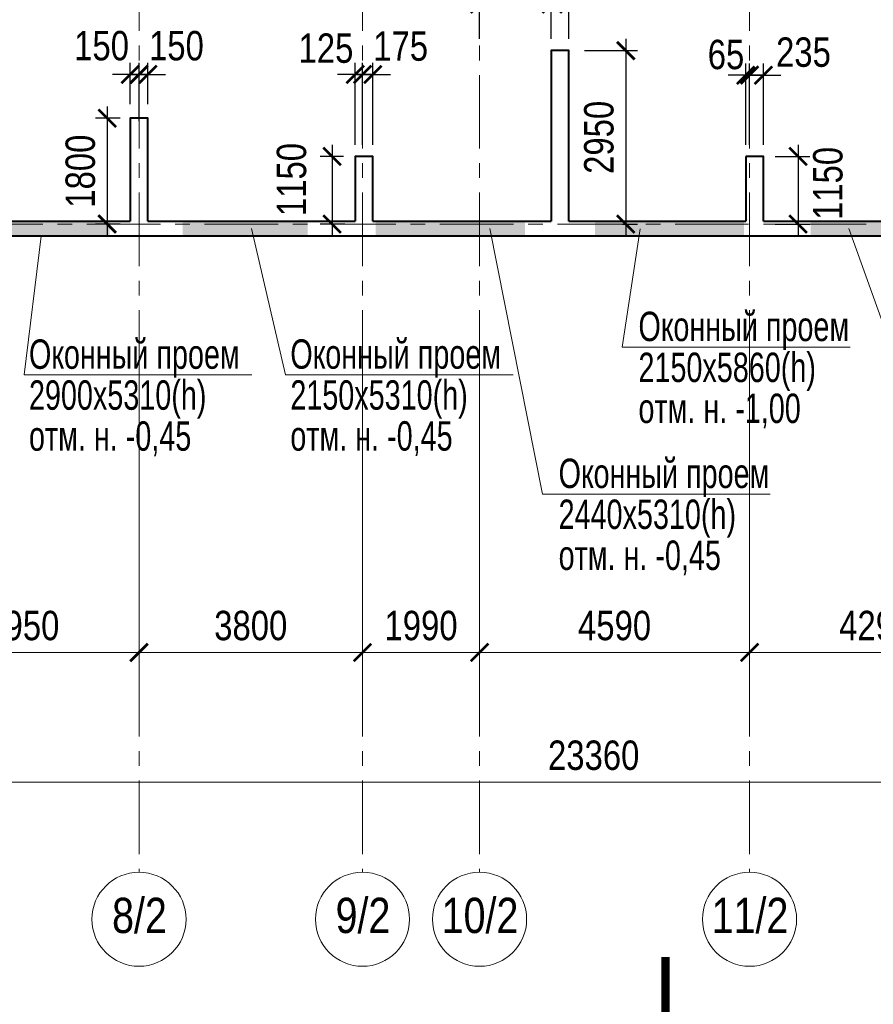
# Model space of a CAD drawing. Extents: x 26966 to 148137, y 549733 to 633733.
# Tile 22 of 29: x 71639 to 86151, y 594573 to 611319. Entities that reach past the tile are written whole.
import ezdxf
from ezdxf.enums import TextEntityAlignment as Align

# ---------------------------------------------------------------- set-up
doc = ezdxf.new("R2010")
doc.units = 0
doc.header["$LTSCALE"] = 1000
doc.header["$MEASUREMENT"] = 0
doc.linetypes.add('CENTER', pattern=[2, 1.25, -0.25, 0.25, -0.25])
for name, color, linetype, lineweight in [('CК-400-Т(двери)', 7, 'Continuous', 20), ('СК-040-С(тены)', 12, 'Continuous', 40), ('СК-043-С-ПИЛОНЫ', 5, 'Continuous', 40), ('СК-100-О(си)', 7, 'CENTER', 15), ('СК-100-О(си)_имя', 7, 'CENTER', 15), ('СК-110-О-РАЗМЕРЫ', 7, 'Continuous', 15), ('СК-300-Р(азмеры)', 7, 'Continuous', 20), ('СК-343-Р-КОЛОННЫ', 7, 'Continuous', 13), ('СК-400-Т(екст)', 7, 'Continuous', 20), ('СК-500-С(ечения)', 5, 'Continuous', 40), ('СК-600-Ш(триховка', 7, 'Continuous', 15)]:
    doc.layers.add(name, color=color, linetype=linetype, lineweight=lineweight)
doc.styles.add('ARIAL_annotative', font='arial.ttf', dxfattribs={"width": 0.8, "height": 2.5})
doc.styles.add('RUSS', font='arial.ttf', dxfattribs={"width": 0.8})
doc.dimstyles.new('100-200', dxfattribs={"dimscale": 0, "dimtxt": 500, "dimasz": 300, "dimexe": 200, "dimexo": 200, "dimgap": 200, "dimtad": 1, "dimdec": 0, "dimzin": 0, "dimdsep": 46, "dimtxsty": 'RUSS', "dimblk": 'ARCHTICK', "dimcen": 0.096, "dimdle": 200, "dimclrd": 7, "dimclre": 7, "dimclrt": 256, "dimadec": 0, "dimazin": 0, "dimtfac": 1, "dimtdec": 0, "dimtmove": 2, "dimatfit": 3, "dimldrblk": 'OBLIQUE', "dimfxl": 1, "dimtolj": 1, "dimtzin": 0, "dimarcsym": 0})

# ---------------------------------------------------------------- blocks, each defined once
blk = doc.blocks.new('_ArchTick')
at = {"color": 0, "linetype": 'ByBlock', "const_width": 0.15}
blk.add_lwpolyline([(-0.5, -0.5), (0.5, 0.5)], dxfattribs=at)
blk = doc.blocks.new('*D24')
at = {"layer": 'Defpoints', "color": 0, "transparency": 16777216}
for p in [(-21750, -2470), (-17800, -2470), (-17800, -7287)]:
    blk.add_point(p, dxfattribs=at)
at = {"layer": 'СК-110-О-РАЗМЕРЫ', "color": 7, "lineweight": -2, "transparency": 16777216}
for p, q in [((-21750, -2670), (-21750, -7487)), ((-17800, -2670), (-17800, -7487)), ((-21950, -7287), (-17600, -7287))]:
    blk.add_line(p, q, dxfattribs=at)
at = {"layer": 'СК-110-О-РАЗМЕРЫ', "color": 7, "lineweight": -2, "transparency": 16777216, "xscale": 300, "yscale": 300, "zscale": 300, "rotation": 180}
blk.add_blockref('_ArchTick', (-21750, -7287), dxfattribs=at)
at = {"layer": 'СК-110-О-РАЗМЕРЫ', "color": 7, "lineweight": -2, "transparency": 16777216, "xscale": 300, "yscale": 300, "zscale": 300}
blk.add_blockref('_ArchTick', (-17800, -7287), dxfattribs=at)
at = {"layer": 'СК-110-О-РАЗМЕРЫ', "transparency": 16777216, "insert": (-19775, -6831), "char_height": 500, "attachment_point": 5, "style": 'RUSS'}
blk.add_mtext('\\A1;3950', dxfattribs=at)
blk = doc.blocks.new('_Oblique')
at = {"color": 0, "linetype": 'ByBlock', "lineweight": -2}
blk.add_line((-0.5, -0.5), (0.5, 0.5), dxfattribs=at)
blk = doc.blocks.new('*D25')
at = {"layer": 'Defpoints', "color": 0, "transparency": 16777216}
for p in [(-17800, -2470), (-14000, -2470), (-17800, -7287)]:
    blk.add_point(p, dxfattribs=at)
at = {"layer": 'СК-110-О-РАЗМЕРЫ', "color": 7, "lineweight": -2, "transparency": 16777216}
for p, q in [((-17800, -2670), (-17800, -7487)), ((-14000, -2670), (-14000, -7487)), ((-13800, -7287), (-18000, -7287))]:
    blk.add_line(p, q, dxfattribs=at)
at = {"layer": 'СК-110-О-РАЗМЕРЫ', "color": 7, "lineweight": -2, "transparency": 16777216, "xscale": 300, "yscale": 300, "zscale": 300, "rotation": 180}
blk.add_blockref('_ArchTick', (-17800, -7287), dxfattribs=at)
at = {"layer": 'СК-110-О-РАЗМЕРЫ', "color": 7, "lineweight": -2, "transparency": 16777216, "xscale": 300, "yscale": 300, "zscale": 300}
blk.add_blockref('_ArchTick', (-14000, -7287), dxfattribs=at)
at = {"layer": 'СК-110-О-РАЗМЕРЫ', "transparency": 16777216, "insert": (-15900, -6831), "char_height": 500, "attachment_point": 5, "style": 'RUSS'}
blk.add_mtext('\\A1;3800', dxfattribs=at)
blk = doc.blocks.new('*D26')
at = {"layer": 'Defpoints', "color": 0, "transparency": 16777216}
for p in [(-14000, -2470), (-12010, -2470), (-12010, -7287)]:
    blk.add_point(p, dxfattribs=at)
at = {"layer": 'СК-110-О-РАЗМЕРЫ', "color": 7, "lineweight": -2, "transparency": 16777216}
for p, q in [((-14000, -2670), (-14000, -7487)), ((-12010, -2670), (-12010, -7487)), ((-14200, -7287), (-11810, -7287))]:
    blk.add_line(p, q, dxfattribs=at)
at = {"layer": 'СК-110-О-РАЗМЕРЫ', "color": 7, "lineweight": -2, "transparency": 16777216, "xscale": 300, "yscale": 300, "zscale": 300, "rotation": 180}
blk.add_blockref('_ArchTick', (-14000, -7287), dxfattribs=at)
at = {"layer": 'СК-110-О-РАЗМЕРЫ', "color": 7, "lineweight": -2, "transparency": 16777216, "xscale": 300, "yscale": 300, "zscale": 300}
blk.add_blockref('_ArchTick', (-12010, -7287), dxfattribs=at)
at = {"layer": 'СК-110-О-РАЗМЕРЫ', "transparency": 16777216, "insert": (-13005, -6831), "char_height": 500, "attachment_point": 5, "style": 'RUSS'}
blk.add_mtext('\\A1;1990', dxfattribs=at)
blk = doc.blocks.new('*D27')
at = {"layer": 'Defpoints', "color": 0, "transparency": 16777216}
for p in [(-12010, -2470), (-7420, -2470), (-12010, -7287)]:
    blk.add_point(p, dxfattribs=at)
at = {"layer": 'СК-110-О-РАЗМЕРЫ', "color": 7, "lineweight": -2, "transparency": 16777216}
for p, q in [((-12010, -2670), (-12010, -7487)), ((-7420, -2670), (-7420, -7487)), ((-7220, -7287), (-12210, -7287))]:
    blk.add_line(p, q, dxfattribs=at)
at = {"layer": 'СК-110-О-РАЗМЕРЫ', "color": 7, "lineweight": -2, "transparency": 16777216, "xscale": 300, "yscale": 300, "zscale": 300, "rotation": 180}
blk.add_blockref('_ArchTick', (-12010, -7287), dxfattribs=at)
at = {"layer": 'СК-110-О-РАЗМЕРЫ', "color": 7, "lineweight": -2, "transparency": 16777216, "xscale": 300, "yscale": 300, "zscale": 300}
blk.add_blockref('_ArchTick', (-7420, -7287), dxfattribs=at)
at = {"layer": 'СК-110-О-РАЗМЕРЫ', "transparency": 16777216, "insert": (-9715, -6831), "char_height": 500, "attachment_point": 5, "style": 'RUSS'}
blk.add_mtext('\\A1;4590', dxfattribs=at)
blk = doc.blocks.new('*D28')
at = {"layer": 'Defpoints', "color": 0, "transparency": 16777216}
for p in [(-7420, -2470), (-3130, -2470), (-3130, -7287)]:
    blk.add_point(p, dxfattribs=at)
at = {"layer": 'СК-110-О-РАЗМЕРЫ', "color": 7, "lineweight": -2, "transparency": 16777216}
for p, q in [((-7420, -2670), (-7420, -7487)), ((-3130, -2670), (-3130, -7487)), ((-7620, -7287), (-2930, -7287))]:
    blk.add_line(p, q, dxfattribs=at)
at = {"layer": 'СК-110-О-РАЗМЕРЫ', "color": 7, "lineweight": -2, "transparency": 16777216, "xscale": 300, "yscale": 300, "zscale": 300, "rotation": 180}
blk.add_blockref('_ArchTick', (-7420, -7287), dxfattribs=at)
at = {"layer": 'СК-110-О-РАЗМЕРЫ', "color": 7, "lineweight": -2, "transparency": 16777216, "xscale": 300, "yscale": 300, "zscale": 300}
blk.add_blockref('_ArchTick', (-3130, -7287), dxfattribs=at)
at = {"layer": 'СК-110-О-РАЗМЕРЫ', "transparency": 16777216, "insert": (-5275, -6831), "char_height": 500, "attachment_point": 5, "style": 'RUSS'}
blk.add_mtext('\\A1;4290', dxfattribs=at)
blk = doc.blocks.new('*D42')
at = {"layer": 'Defpoints', "color": 0, "transparency": 16777216}
for p in [(-21750, -7287), (1610, -7287), (-21750, -9492)]:
    blk.add_point(p, dxfattribs=at)
at = {"layer": 'СК-110-О-РАЗМЕРЫ', "color": 7, "lineweight": -2, "transparency": 16777216}
for p, q in [((-21750, -7487), (-21750, -9692)), ((1610, -7487), (1610, -9692)), ((1810, -9492), (-21950, -9492))]:
    blk.add_line(p, q, dxfattribs=at)
at = {"layer": 'СК-110-О-РАЗМЕРЫ', "color": 7, "lineweight": -2, "transparency": 16777216, "xscale": 300, "yscale": 300, "zscale": 300, "rotation": 180}
blk.add_blockref('_ArchTick', (-21750, -9492), dxfattribs=at)
at = {"layer": 'СК-110-О-РАЗМЕРЫ', "color": 7, "lineweight": -2, "transparency": 16777216, "xscale": 300, "yscale": 300, "zscale": 300}
blk.add_blockref('_ArchTick', (1610, -9492), dxfattribs=at)
at = {"layer": 'СК-110-О-РАЗМЕРЫ', "transparency": 16777216, "insert": (-10070, -9037), "char_height": 500, "attachment_point": 5, "style": 'RUSS'}
blk.add_mtext('\\A1;23360', dxfattribs=at)
blk = doc.blocks.new('A$Cc2edbf5f')
at = {"layer": 'СК-040-С(тены)'}
for p, q in [((22320, 50), (25970, 50)), ((26270, 50), (29795, 50)), ((30095, 50), (33130, 50)), ((33430, 50), (36435, 50)), ((36735, 50), (40500, 50)), ((-49, -200), (44120, -200))]:
    blk.add_line(p, q, dxfattribs=at)
at = {"layer": 'СК-043-С-ПИЛОНЫ'}
for points in [[(33430, 50), (33430, 2952), (33130, 2952), (33130, 50)], [(26270, 50), (26270, 1800), (25970, 1800), (25970, 50)], [(30095, 50), (30095, 1150), (29795, 1150), (29795, 50)], [(36435, 1150), (36435, 50)], [(36735, 50), (36735, 1150), (36435, 1150)]]:
    blk.add_lwpolyline(points, dxfattribs=at)
at = {"layer": 'СК-600-Ш(триховка', "color": 7}
for points in [[(22722, -200), (22722, 50), (25622, -200), (25622, 50)], [(26860, -199), (26860, 50), (28990, -199), (28990, 50)], [(30145, -200), (30145, 50), (32682, -200), (32682, 50)], [(33870, -200), (33870, 50), (36407, -200), (36407, 50)], [(37540, -200), (37540, 50), (39700, -200), (39700, 50)]]:
    blk.add_solid(points, dxfattribs=at)
blk = doc.blocks.new('*D202')
at = {"layer": 'Defpoints', "color": 0, "transparency": 16777216}
for p in [(80977, 611584), (80677, 610795), (80977, 610795)]:
    blk.add_point(p, dxfattribs=at)
at = {"layer": 'СК-343-Р-КОЛОННЫ', "color": 7, "lineweight": -2, "transparency": 16777216}
for p, q in [((80677, 610995), (80677, 611784)), ((80977, 610995), (80977, 611784)), ((80677, 611584), (80377, 611584)), ((80677, 611584), (80977, 611584)), ((80977, 611584), (81277, 611584))]:
    blk.add_line(p, q, dxfattribs=at)
at = {"layer": 'СК-343-Р-КОЛОННЫ', "color": 7, "lineweight": -2, "transparency": 16777216, "xscale": 300, "yscale": 300, "zscale": 300}
blk.add_blockref('_ArchTick', (80677, 611584), dxfattribs=at)
at = {"layer": 'СК-343-Р-КОЛОННЫ', "color": 7, "lineweight": -2, "transparency": 16777216, "xscale": 300, "yscale": 300, "zscale": 300, "rotation": 180}
blk.add_blockref('_ArchTick', (80977, 611584), dxfattribs=at)
at = {"layer": 'СК-343-Р-КОЛОННЫ', "transparency": 16777216, "insert": (81519, 612176), "char_height": 500, "attachment_point": 5, "style": 'RUSS'}
blk.add_mtext('\\A1;300', dxfattribs=at)
blk = doc.blocks.new('*D172')
at = {"layer": 'Defpoints', "color": 0, "transparency": 16777216}
for p in [(73545, 609643), (73127, 607843), (73545, 607843)]:
    blk.add_point(p, dxfattribs=at)
at = {"layer": 'СК-343-Р-КОЛОННЫ', "color": 7, "lineweight": -2, "transparency": 16777216}
for p, q in [((73127, 609843), (73127, 607643)), ((73345, 609643), (72927, 609643)), ((73345, 607843), (72927, 607843))]:
    blk.add_line(p, q, dxfattribs=at)
at = {"layer": 'СК-343-Р-КОЛОННЫ', "color": 7, "lineweight": -2, "transparency": 16777216, "xscale": 300, "yscale": 300, "zscale": 300}
for p, rotation in [((73127, 609643), 90), ((73127, 607843), 270)]:
    blk.add_blockref('_ArchTick', p, dxfattribs=dict(at, rotation=rotation))
at = {"layer": 'СК-343-Р-КОЛОННЫ', "transparency": 16777216, "insert": (72672, 608743), "char_height": 500, "attachment_point": 5, "rotation": 90, "style": 'RUSS'}
blk.add_mtext('\\A1;1800', dxfattribs=at)
blk = doc.blocks.new('*D173')
at = {"layer": 'Defpoints', "color": 0, "transparency": 16777216}
for p in [(73668, 610388), (73517, 609682), (73668, 609393)]:
    blk.add_point(p, dxfattribs=at)
at = {"layer": 'СК-343-Р-КОЛОННЫ', "color": 7, "lineweight": -2, "transparency": 16777216}
for p, q in [((73517, 609882), (73517, 610588)), ((73668, 609593), (73668, 610588)), ((73517, 610388), (73217, 610388)), ((73517, 610388), (73668, 610388)), ((73668, 610388), (73968, 610388))]:
    blk.add_line(p, q, dxfattribs=at)
at = {"layer": 'СК-343-Р-КОЛОННЫ', "color": 7, "lineweight": -2, "transparency": 16777216, "xscale": 300, "yscale": 300, "zscale": 300}
blk.add_blockref('_ArchTick', (73517, 610388), dxfattribs=at)
at = {"layer": 'СК-343-Р-КОЛОННЫ', "color": 7, "lineweight": -2, "transparency": 16777216, "xscale": 300, "yscale": 300, "zscale": 300, "rotation": 180}
blk.add_blockref('_ArchTick', (73668, 610388), dxfattribs=at)
at = {"layer": 'СК-343-Р-КОЛОННЫ', "transparency": 16777216, "insert": (73031, 610874), "char_height": 500, "attachment_point": 5, "style": 'RUSS'}
blk.add_mtext('\\A1;150', dxfattribs=at)
blk = doc.blocks.new('*D174')
at = {"layer": 'Defpoints', "color": 0, "transparency": 16777216}
for p in [(73668, 610388), (73817, 609682), (73668, 609393)]:
    blk.add_point(p, dxfattribs=at)
at = {"layer": 'СК-343-Р-КОЛОННЫ', "color": 7, "lineweight": -2, "transparency": 16777216}
for p, q in [((73668, 609593), (73668, 610588)), ((73817, 609882), (73817, 610588)), ((73668, 610388), (73368, 610388)), ((73817, 610388), (73668, 610388)), ((73817, 610388), (74117, 610388))]:
    blk.add_line(p, q, dxfattribs=at)
at = {"layer": 'СК-343-Р-КОЛОННЫ', "color": 7, "lineweight": -2, "transparency": 16777216, "xscale": 300, "yscale": 300, "zscale": 300}
blk.add_blockref('_ArchTick', (73668, 610388), dxfattribs=at)
at = {"layer": 'СК-343-Р-КОЛОННЫ', "color": 7, "lineweight": -2, "transparency": 16777216, "xscale": 300, "yscale": 300, "zscale": 300, "rotation": 180}
blk.add_blockref('_ArchTick', (73817, 610388), dxfattribs=at)
at = {"layer": 'СК-343-Р-КОЛОННЫ', "transparency": 16777216, "insert": (74304, 610874), "char_height": 500, "attachment_point": 5, "style": 'RUSS'}
blk.add_mtext('\\A1;150', dxfattribs=at)
blk = doc.blocks.new('*D175')
at = {"layer": 'Defpoints', "color": 0, "transparency": 16777216}
for p in [(77342, 608993), (76950, 607843), (77369, 607843)]:
    blk.add_point(p, dxfattribs=at)
at = {"layer": 'СК-343-Р-КОЛОННЫ', "color": 7, "lineweight": -2, "transparency": 16777216}
for p, q in [((76950, 609193), (76950, 607643)), ((77142, 608993), (76750, 608993)), ((77169, 607843), (76750, 607843))]:
    blk.add_line(p, q, dxfattribs=at)
at = {"layer": 'СК-343-Р-КОЛОННЫ', "color": 7, "lineweight": -2, "transparency": 16777216, "xscale": 300, "yscale": 300, "zscale": 300}
for p, rotation in [((76950, 608993), 90), ((76950, 607843), 270)]:
    blk.add_blockref('_ArchTick', p, dxfattribs=dict(at, rotation=rotation))
at = {"layer": 'СК-343-Р-КОЛОННЫ', "transparency": 16777216, "insert": (76263, 608601), "char_height": 500, "attachment_point": 5, "rotation": 90, "style": 'RUSS'}
blk.add_mtext('\\A1;1150', dxfattribs=at)
blk = doc.blocks.new('*D176')
at = {"layer": 'Defpoints', "color": 0, "transparency": 16777216}
for p in [(77468, 610388), (77342, 608993), (77468, 608993)]:
    blk.add_point(p, dxfattribs=at)
at = {"layer": 'СК-343-Р-КОЛОННЫ', "color": 7, "lineweight": -2, "transparency": 16777216}
for p, q in [((77342, 609193), (77342, 610588)), ((77468, 609193), (77468, 610588)), ((77342, 610388), (77042, 610388)), ((77342, 610388), (77468, 610388)), ((77468, 610388), (77768, 610388))]:
    blk.add_line(p, q, dxfattribs=at)
at = {"layer": 'СК-343-Р-КОЛОННЫ', "color": 7, "lineweight": -2, "transparency": 16777216, "xscale": 300, "yscale": 300, "zscale": 300}
blk.add_blockref('_ArchTick', (77342, 610388), dxfattribs=at)
at = {"layer": 'СК-343-Р-КОЛОННЫ', "color": 7, "lineweight": -2, "transparency": 16777216, "xscale": 300, "yscale": 300, "zscale": 300, "rotation": 180}
blk.add_blockref('_ArchTick', (77468, 610388), dxfattribs=at)
at = {"layer": 'СК-343-Р-КОЛОННЫ', "transparency": 16777216, "insert": (76846, 610832), "char_height": 500, "attachment_point": 5, "style": 'RUSS'}
blk.add_mtext('\\A1;125', dxfattribs=at)
blk = doc.blocks.new('*D177')
at = {"layer": 'Defpoints', "color": 0, "transparency": 16777216}
for p in [(77468, 610388), (77468, 608993), (77642, 608993)]:
    blk.add_point(p, dxfattribs=at)
at = {"layer": 'СК-343-Р-КОЛОННЫ', "color": 7, "lineweight": -2, "transparency": 16777216}
for p, q in [((77468, 609193), (77468, 610588)), ((77642, 609193), (77642, 610588)), ((77468, 610388), (77168, 610388)), ((77642, 610388), (77468, 610388)), ((77642, 610388), (77942, 610388))]:
    blk.add_line(p, q, dxfattribs=at)
at = {"layer": 'СК-343-Р-КОЛОННЫ', "color": 7, "lineweight": -2, "transparency": 16777216, "xscale": 300, "yscale": 300, "zscale": 300}
blk.add_blockref('_ArchTick', (77468, 610388), dxfattribs=at)
at = {"layer": 'СК-343-Р-КОЛОННЫ', "color": 7, "lineweight": -2, "transparency": 16777216, "xscale": 300, "yscale": 300, "zscale": 300, "rotation": 180}
blk.add_blockref('_ArchTick', (77642, 610388), dxfattribs=at)
at = {"layer": 'СК-343-Р-КОЛОННЫ', "transparency": 16777216, "insert": (78116, 610867), "char_height": 500, "attachment_point": 5, "style": 'RUSS'}
blk.add_mtext('\\A1;175', dxfattribs=at)
blk = doc.blocks.new('*D178')
at = {"layer": 'Defpoints', "color": 0, "transparency": 16777216}
for p in [(81040, 610793), (81690, 607843), (81943, 607843)]:
    blk.add_point(p, dxfattribs=at)
at = {"layer": 'СК-343-Р-КОЛОННЫ', "color": 7, "lineweight": -2, "transparency": 16777216}
for p, q in [((81943, 610993), (81943, 607643)), ((81240, 610793), (82143, 610793)), ((81890, 607843), (82143, 607843))]:
    blk.add_line(p, q, dxfattribs=at)
at = {"layer": 'СК-343-Р-КОЛОННЫ', "color": 7, "lineweight": -2, "transparency": 16777216, "xscale": 300, "yscale": 300, "zscale": 300}
for p, rotation in [((81943, 610793), 90), ((81943, 607843), 270)]:
    blk.add_blockref('_ArchTick', p, dxfattribs=dict(at, rotation=rotation))
at = {"layer": 'СК-343-Р-КОЛОННЫ', "transparency": 16777216, "insert": (81488, 609318), "char_height": 500, "attachment_point": 5, "rotation": 90, "style": 'RUSS'}
blk.add_mtext('\\A1;2950', dxfattribs=at)
blk = doc.blocks.new('*D179')
at = {"layer": 'Defpoints', "color": 0, "transparency": 16777216}
for p in [(79458, 611584), (79458, 610795), (80677, 610795)]:
    blk.add_point(p, dxfattribs=at)
at = {"layer": 'СК-343-Р-КОЛОННЫ', "color": 7, "lineweight": -2, "transparency": 16777216}
for p, q in [((79458, 610995), (79458, 611784)), ((80677, 610995), (80677, 611784)), ((80877, 611584), (79258, 611584))]:
    blk.add_line(p, q, dxfattribs=at)
at = {"layer": 'СК-343-Р-КОЛОННЫ', "color": 7, "lineweight": -2, "transparency": 16777216, "xscale": 300, "yscale": 300, "zscale": 300, "rotation": 180}
blk.add_blockref('_ArchTick', (79458, 611584), dxfattribs=at)
at = {"layer": 'СК-343-Р-КОЛОННЫ', "color": 7, "lineweight": -2, "transparency": 16777216, "xscale": 300, "yscale": 300, "zscale": 300}
blk.add_blockref('_ArchTick', (80677, 611584), dxfattribs=at)
at = {"layer": 'СК-343-Р-КОЛОННЫ', "transparency": 16777216, "insert": (80067, 612340), "char_height": 500, "attachment_point": 5, "style": 'RUSS'}
blk.add_mtext('\\A1;1220', dxfattribs=at)
blk = doc.blocks.new('*D181')
at = {"layer": 'Defpoints', "color": 0, "transparency": 16777216}
for p in [(84282, 608993), (84282, 607843), (84873, 607843)]:
    blk.add_point(p, dxfattribs=at)
at = {"layer": 'СК-343-Р-КОЛОННЫ', "color": 7, "lineweight": -2, "transparency": 16777216}
for p, q in [((84873, 609193), (84873, 607643)), ((84482, 608993), (85073, 608993)), ((84482, 607843), (85073, 607843))]:
    blk.add_line(p, q, dxfattribs=at)
at = {"layer": 'СК-343-Р-КОЛОННЫ', "color": 7, "lineweight": -2, "transparency": 16777216, "xscale": 300, "yscale": 300, "zscale": 300}
for p, rotation in [((84873, 608993), 90), ((84873, 607843), 270)]:
    blk.add_blockref('_ArchTick', p, dxfattribs=dict(at, rotation=rotation))
at = {"layer": 'СК-343-Р-КОЛОННЫ', "transparency": 16777216, "insert": (85381, 608534), "char_height": 500, "attachment_point": 5, "rotation": 90, "style": 'RUSS'}
blk.add_mtext('\\A1;1150', dxfattribs=at)
blk = doc.blocks.new('*D149')
at = {"layer": 'Defpoints', "color": 0, "transparency": 16777216}
for p in [(84048, 610375), (83982, 608993), (84048, 608993)]:
    blk.add_point(p, dxfattribs=at)
at = {"layer": 'СК-343-Р-КОЛОННЫ', "color": 7, "lineweight": -2, "transparency": 16777216}
for p, q in [((83982, 609193), (83982, 610575)), ((84048, 609193), (84048, 610575)), ((83982, 610375), (83682, 610375)), ((83982, 610375), (84048, 610375)), ((84048, 610375), (84348, 610375))]:
    blk.add_line(p, q, dxfattribs=at)
at = {"layer": 'СК-343-Р-КОЛОННЫ', "color": 7, "lineweight": -2, "transparency": 16777216, "xscale": 300, "yscale": 300, "zscale": 300}
blk.add_blockref('_ArchTick', (83982, 610375), dxfattribs=at)
at = {"layer": 'СК-343-Р-КОЛОННЫ', "color": 7, "lineweight": -2, "transparency": 16777216, "xscale": 300, "yscale": 300, "zscale": 300, "rotation": 180}
blk.add_blockref('_ArchTick', (84048, 610375), dxfattribs=at)
at = {"layer": 'СК-343-Р-КОЛОННЫ', "transparency": 16777216, "insert": (83647, 610724), "char_height": 500, "attachment_point": 5, "style": 'RUSS'}
blk.add_mtext('\\A1;65', dxfattribs=at)
blk = doc.blocks.new('*D150')
at = {"layer": 'Defpoints', "color": 0, "transparency": 16777216}
for p in [(84048, 610375), (84048, 608993), (84282, 608993)]:
    blk.add_point(p, dxfattribs=at)
at = {"layer": 'СК-343-Р-КОЛОННЫ', "color": 7, "lineweight": -2, "transparency": 16777216}
for p, q in [((84048, 609193), (84048, 610575)), ((84282, 609193), (84282, 610575)), ((84048, 610375), (83748, 610375)), ((84282, 610375), (84048, 610375)), ((84282, 610375), (84582, 610375))]:
    blk.add_line(p, q, dxfattribs=at)
at = {"layer": 'СК-343-Р-КОЛОННЫ', "color": 7, "lineweight": -2, "transparency": 16777216, "xscale": 300, "yscale": 300, "zscale": 300}
blk.add_blockref('_ArchTick', (84048, 610375), dxfattribs=at)
at = {"layer": 'СК-343-Р-КОЛОННЫ', "color": 7, "lineweight": -2, "transparency": 16777216, "xscale": 300, "yscale": 300, "zscale": 300, "rotation": 180}
blk.add_blockref('_ArchTick', (84282, 610375), dxfattribs=at)
at = {"layer": 'СК-343-Р-КОЛОННЫ', "transparency": 16777216, "insert": (84964, 610764), "char_height": 500, "attachment_point": 5, "style": 'RUSS'}
blk.add_mtext('\\A1;235', dxfattribs=at)
blk = doc.blocks.new('Сечение')
at = {"layer": 'СК-500-С(ечения)', "linetype": 'Continuous', "lineweight": 15, "ltscale": 100}
blk.add_line((-200, -35), (-200, -735), dxfattribs=at)
at = {"layer": 'СК-500-С(ечения)', "linetype": 'Continuous', "ltscale": 100, "const_width": 70}
blk.add_lwpolyline([(-400, 0), (400, 0)], dxfattribs=at)
at = {"layer": 'СК-500-С(ечения)', "linetype": 'Continuous', "ltscale": 100}
blk.add_solid([(-200, -35), (-250.3, -335.5), (-149.7, -335.5)], dxfattribs=at)
blk = doc.blocks.new('*U45')
at = {"layer": 'СК-400-Т(екст)', "ltscale": 100, "xscale": -0.01, "yscale": 0.01, "zscale": 0.01, "rotation": 89.99999999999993}
blk.add_blockref('Сечение', (0, -4), dxfattribs=at)
at = {"layer": 'СК-500-С(ечения)', "color": 0, "ltscale": 100, "style": 'ARIAL_annotative', "width": 0.8}
blk.add_attdef('НОМЕР_СЕЧЕНИЯ_1_1(НОМЕР_ЛИСТА)', text='', height=2.5, rotation=180, dxfattribs=at).set_placement((6.74, -1.226), align=Align.RIGHT)
blk.add_attdef('НОМЕР_СЕЧЕНИЯ_2_1(НОМЕР_ЛИСТА)', text='', height=2.5, rotation=180, dxfattribs=at).set_placement((6.74, -177.187), align=Align.BOTTOM_LEFT)
blk = doc.blocks.new('оси')
at = {"layer": 'СК-100-О(си)'}
for p, q in [((-17800, 18534.9), (-17800, -11023.5)), ((-14000, 18534.9), (-14000, -11023.5)), ((-12010, 18534.9), (-12010, -11023.5)), ((-7420, 18534.9), (-7420, -11023.5)), ((-46685.3, 0), (4554.2, 0))]:
    blk.add_line(p, q, dxfattribs=at)
at = {"layer": 'СК-100-О(си)', "linetype": 'Continuous'}
for centre in [(-17800, -11823.5), (-14000, -11823.5), (-12010, -11823.5), (-7420, -11823.5)]:
    blk.add_circle(centre, 800, dxfattribs=at)
at = {"layer": 'СК-100-О(си)_имя', "style": 'RUSS', "width": 0.8}
for s, p in [('8/2', (-17792.2, -11757.8)), ('9/2', (-13992.2, -11757.8)), ('10/2', (-12002.2, -11757.8)), ('11/2', (-7412.2, -11757.8))]:
    blk.add_text(s, height=600, dxfattribs=at).set_placement(p, align=Align.MIDDLE_CENTER)
at = {"layer": 'СК-110-О-РАЗМЕРЫ'}
for base, p1, p2, picture, middle in [((-17800, -7286.6), (-21750, -2469.7), (-17800, -2469.7), '*D24', (-19775, -6831.1)), ((-12010, -7286.6), (-14000, -2469.7), (-12010, -2469.7), '*D26', (-13005, -6831.3)), ((-3130, -7286.6), (-7420, -2469.7), (-3130, -2469.7), '*D28', (-5275, -6831.3))]:
    dim = blk.add_linear_dim(base=base, p1=p1, p2=p2, dimstyle='100-200', override={"dimscale": 1}, dxfattribs=at)
    dim.commit()
    dim.dimension.update_dxf_attribs({"geometry": picture, "text_midpoint": middle})
for base, p1, p2, picture, middle in [((-17800, -7286.6), (-14000, -2469.7), (-17800, -2469.7), '*D25', (-15900, -6831.1)), ((-12010, -7286.6), (-7420, -2469.7), (-12010, -2469.7), '*D27', (-9715, -6831.3)), ((-21750, -9492.1), (1610, -7286.6), (-21750, -7286.6), '*D42', (-10070, -9036.7))]:
    dim = blk.add_linear_dim(base=base, p1=p1, p2=p2, angle=180, dimstyle='100-200', override={"dimscale": 1}, dxfattribs=at)
    dim.commit()
    dim.dimension.update_dxf_attribs({"geometry": picture, "text_midpoint": middle})
blk = doc.blocks.new('A$C858fb3ef')
at = {"layer": 'СК-300-Р(азмеры)'}
blk.add_blockref('оси', (0, 0), dxfattribs=at)
blk = doc.blocks.new('A$C573b34c5')
blk.add_blockref('A$C858fb3ef', (0, 0))

msp = doc.modelspace()

# ---------------------------------------------------------------- linework, layer by layer
at = {"layer": 'CК-400-Т(двери)', "color": 7}
for p, q in [((81882.7, 605749.3), (85756.5, 605749.3)), ((76156.9, 605279.3), (80030.7, 605279.3)), ((80525.1, 603250.4), (84398.9, 603250.4))]:
    msp.add_line(p, q, dxfattribs=at)
msp.add_lwpolyline([(71713.6, 605279.3), (75587.4, 605279.3), (75587.4, 605279.3)], dxfattribs=at)
at = {"layer": 'СК-343-Р-КОЛОННЫ'}
for p, q in [((76156.9, 605279.3), (75581.7, 607768)), ((80525.1, 603250.4), (79633, 607768)), ((81882.7, 605749.3), (82190.4, 607759.7)), ((86626.5, 605279.3), (85734.3, 607768)), ((71713.6, 605279.3), (72004.1, 607634.7))]:
    msp.add_line(p, q, dxfattribs=at)

# ---------------------------------------------------------------- block references
at = {"layer": 'СК-040-С(тены)'}
msp.add_blockref('A$Cc2edbf5f', (47547.3, 607842.8), dxfattribs=at)
at = {"layer": 'СК-300-Р(азмеры)'}
msp.add_blockref('A$C573b34c5', (91467.5, 607842.9), dxfattribs=at)
at = {"layer": 'СК-500-С(ечения)', "xscale": -200, "yscale": 200, "zscale": 200, "rotation": 180}
msp.add_blockref('*U45', (82617, 593777.7), dxfattribs=at)

# ---------------------------------------------------------------- texts
at = {"layer": 'CК-400-Т(двери)', "color": 7, "char_height": 500, "width": 4535.799, "attachment_point": 1, "line_spacing_factor": 0.835689, "style": 'RUSS'}
for s, insert in [('{\\W0.7;Оконный проем\\P2150х5860(h)\\Pотм. н. -1,00}', (82158.7, 606352.7)), ('{\\W0.7;Оконный проем\\P2900х5310(h)\\Pотм. н. -0,45}', (71796.9, 605881.3)), ('{\\W0.7;Оконный проем\\P2150х5310(h)\\Pотм. н. -0,45}', (76240.2, 605882.8)), ('{\\W0.7;Оконный проем\\P2440х5310(h)\\Pотм. н. -0,45}', (80801.1, 603853.9))]:
    msp.add_mtext(s, dxfattribs=dict(at, insert=insert))

# ---------------------------------------------------------------- dimensions: what is measured, and where the dimension line sits
at = {"layer": 'СК-343-Р-КОЛОННЫ'}
dim = msp.add_linear_dim(base=(79457.5, 611584.5), p1=(80677.4, 610794.7), p2=(79457.5, 610794.7), dimstyle='100-200', override={"dimscale": 1}, dxfattribs=at)
dim.commit()
dim.dimension.update_dxf_attribs({"geometry": '*D179', "text_midpoint": (80067.4, 612339.7)})
for base, p1, p2, picture, middle in [((80977.3, 611584.5), (80677.3, 610794.7), (80977.3, 610794.7), '*D202', (81518.8, 612176)), ((73667.5, 610388.1), (73517.4, 609682.1), (73667.5, 609392.6), '*D173', (73030.6, 610874.3)), ((77467.5, 610388.3), (77342.4, 608993.3), (77467.5, 608993), '*D176', (76846.3, 610831.5)), ((77467.5, 610388.3), (77642.4, 608993.3), (77467.5, 608993), '*D177', (78116.2, 610866.5)), ((84047.5, 610374.7), (84282.4, 608993.3), (84047.5, 608993.3), '*D150', (84964.1, 610763.7)), ((84047.5, 610374.7), (83982.4, 608993.3), (84047.5, 608993.3), '*D149', (83646.7, 610724.4))]:
    dim = msp.add_linear_dim(base=base, p1=p1, p2=p2, dimstyle='100-200', override={"dimscale": 1}, dxfattribs=at)
    dim.commit()
    dim.dimension.update_dxf_attribs({"geometry": picture, "text_midpoint": middle, "dimtype": 160})
for base, p1, p2, angle, picture, middle in [((73667.5, 610388.1), (73817.4, 609682.1), (73667.5, 609392.6), 180, '*D174', (74304.4, 610874.3)), ((76950.2, 607842.9), (77342.4, 608993.3), (77368.7, 607842.9), 90, '*D175', (76263.2, 608601.2)), ((84872.9, 607842.9), (84282.4, 608993.3), (84282.4, 607842.9), 90, '*D181', (85380.8, 608533.5))]:
    dim = msp.add_linear_dim(base=base, p1=p1, p2=p2, angle=angle, dimstyle='100-200', override={"dimscale": 1}, dxfattribs=at)
    dim.commit()
    dim.dimension.update_dxf_attribs({"geometry": picture, "text_midpoint": middle, "dimtype": 160})
for base, p1, p2, picture, middle in [((81942.9, 607842.9), (81040, 610792.7), (81690.2, 607842.9), '*D178', (81487.6, 609317.8)), ((73126.8, 607842.9), (73545.4, 609643), (73545.4, 607842.9), '*D172', (72671.6, 608743))]:
    dim = msp.add_linear_dim(base=base, p1=p1, p2=p2, angle=90, dimstyle='100-200', override={"dimscale": 1}, dxfattribs=at)
    dim.commit()
    dim.dimension.update_dxf_attribs({"geometry": picture, "text_midpoint": middle})

doc.saveas('drawing.dxf')
